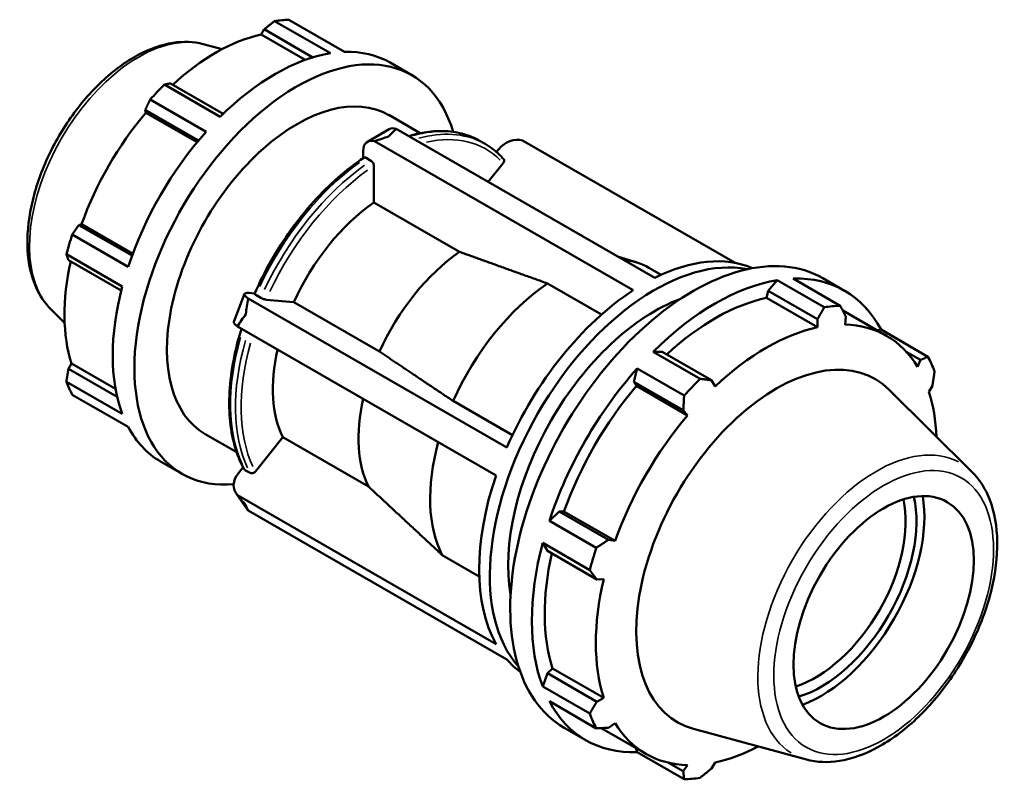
# Model space of a CAD drawing. Header units: inches. Extents: x -2.2 to 51.4, y -14.1 to 33.
# Tile 8 of 8: x 47.4 to 51.4, y 29.9 to 33. Entities that reach past the tile are written whole.
import ezdxf

# ---------------------------------------------------------------- set-up
doc = ezdxf.new("R2010")
doc.units = ezdxf.units.IN
doc.header["$MEASUREMENT"] = 0
doc.layers.add('Visible (ANSI)', color=7, linetype='Continuous', lineweight=50)
doc.layers.add('Visible Narrow (ANSI)', color=7, linetype='Continuous', lineweight=35)

msp = doc.modelspace()

# ---------------------------------------------------------------- linework, layer by layer
at = {"layer": 'Visible (ANSI)'}
for p, q in [((48.6437, 32.8693), (48.4139, 33.0016)), ((48.4723, 33.0072), (48.702, 32.8749)), ((48.3593, 32.946), (48.3719, 32.9678)), ((48.5398, 32.842), (48.3593, 32.946)), ((48.3719, 32.9678), (48.5719, 32.8526)), ((48.1213, 32.9067), (48.1983, 32.8859)), ((48.889, 32.831), (48.9781, 32.7797)), ((47.9614, 32.741), (48.1912, 32.6087)), ((48.2033, 32.6205), (47.9861, 32.7456)), ((48.1328, 32.5472), (47.9031, 32.6795)), ((47.8828, 32.6367), (48.1014, 32.5108)), ((47.8855, 32.6252), (47.8828, 32.6367)), ((48.0958, 32.5041), (47.8855, 32.6252)), ((48.8838, 32.6159), (49.013, 32.5415)), ((48.8849, 32.5575), (48.7958, 32.5062)), ((48.9142, 32.5592), (49.9768, 31.9473)), ((49.8878, 31.896), (48.8251, 32.5079)), ((49.2588, 32.509), (49.2794, 32.4971)), ((50.3068, 32.0085), (49.4331, 32.5116)), ((48.7781, 32.467), (48.7781, 32.4382)), ((49.3351, 32.4754), (49.3259, 32.464)), ((48.8104, 32.4279), (48.7899, 32.4397)), ((48.8222, 32.2564), (48.8222, 32.4074)), ((49.2921, 32.3416), (49.3536, 32.4181)), ((49.1741, 32.0538), (48.8222, 32.2564)), ((47.61, 32.1641), (47.6213, 32.1674)), ((47.8286, 32.0382), (47.61, 32.1641)), ((47.8316, 32.0463), (47.6213, 32.1674)), ((47.5831, 32.1252), (47.8129, 31.9929)), ((47.7887, 31.9116), (47.5589, 32.0439)), ((47.5672, 32.0201), (47.7844, 31.895)), ((49.828, 32.033), (49.8997, 32.0112)), ((49.9524, 31.9884), (50.0025, 31.9595)), ((49.7576, 31.7963), (49.5358, 31.924)), ((50.4796, 31.9375), (50.442, 31.8937)), ((50.6726, 31.8263), (50.4796, 31.9375)), ((50.5453, 31.9439), (50.7383, 31.8327)), ((50.6669, 31.9456), (50.756, 31.8943)), ((48.2909, 31.8813), (48.2464, 31.7664)), ((48.3324, 31.8831), (48.3101, 31.8852)), ((50.442, 31.8937), (50.4352, 31.8649)), ((50.442, 31.8937), (50.6448, 31.777)), ((48.3062, 31.8628), (49.3689, 31.2508)), ((48.3373, 31.877), (48.3578, 31.8651)), ((48.3799, 31.8574), (48.493, 31.847)), ((48.493, 31.847), (48.8449, 31.6444)), ((50.4352, 31.8649), (50.6453, 31.7439)), ((47.495, 31.8191), (47.5517, 31.763)), ((50.7488, 31.8125), (50.929, 31.7087)), ((50.6448, 31.777), (50.6453, 31.7439)), ((50.7581, 31.7548), (50.7612, 31.7882)), ((49.3243, 31.1359), (48.2617, 31.7479)), ((50.9059, 31.7346), (50.8896, 31.7313)), ((51.0989, 31.6234), (50.9059, 31.7346)), ((50.0072, 31.6434), (49.9696, 31.6438)), ((49.9696, 31.6438), (50.1626, 31.5326)), ((50.21, 31.5266), (50.0072, 31.6434)), ((51.0097, 31.6437), (51.0686, 31.6098)), ((47.5672, 31.574), (47.5798, 31.5957)), ((47.7606, 31.4916), (47.5798, 31.5957)), ((51.0686, 31.6098), (51.0559, 31.582)), ((47.7674, 31.4587), (47.5672, 31.574)), ((49.9038, 31.5745), (49.8907, 31.5206)), ((50.0968, 31.4633), (49.9038, 31.5745)), ((47.5589, 31.5207), (47.7887, 31.3884)), ((49.8907, 31.5206), (49.9012, 31.5034)), ((49.8907, 31.5206), (50.0935, 31.4038)), ((50.2241, 31.5014), (50.21, 31.5266)), ((49.9012, 31.5034), (50.1113, 31.3824)), ((51.2797, 31.1504), (50.938, 31.4885)), ((51.1026, 31.4785), (51.1168, 31.503)), ((47.8129, 31.3348), (47.5831, 31.4671)), ((49.1478, 31.4415), (49.3917, 31.301)), ((50.0935, 31.4038), (50.1113, 31.3824)), ((48.1293, 31.3056), (48.2585, 31.2312)), ((48.3353, 31.152), (48.4484, 31.2926)), ((48.4484, 31.2926), (48.8003, 31.09)), ((47.9459, 31.1931), (48.0349, 31.1418)), ((48.2847, 31.1694), (48.2655, 31.1456)), ((48.2927, 31.1579), (48.3133, 31.1461)), ((48.256, 31.062), (48.3006, 30.9984)), ((48.2617, 31.0552), (49.3243, 30.4432)), ((49.3689, 30.3797), (48.3062, 30.9916)), ((49.5833, 30.9881), (49.5432, 30.9499)), ((49.5432, 30.9499), (49.7362, 30.8387)), ((49.6033, 30.9875), (49.5833, 30.9881)), ((49.7861, 30.8713), (49.5833, 30.9881)), ((49.6033, 30.9875), (49.8135, 30.8665)), ((49.8135, 30.8665), (49.7861, 30.8713)), ((49.516, 30.8582), (49.5351, 30.8257)), ((49.709, 30.747), (49.516, 30.8582)), ((49.1032, 30.8085), (49.255, 30.7211)), ((49.5351, 30.8257), (49.7379, 30.7089)), ((49.7379, 30.7089), (49.7668, 30.7092)), ((49.5566, 30.3432), (49.5351, 30.323)), ((49.5566, 30.3432), (49.7668, 30.2222)), ((49.5351, 30.323), (49.516, 30.2685)), ((49.7379, 30.2062), (49.5351, 30.323)), ((49.516, 30.2685), (49.709, 30.1574)), ((49.7668, 30.2222), (49.7379, 30.2062)), ((49.7362, 30.097), (49.5432, 30.2082)), ((49.604, 30.0998), (49.6931, 30.0485)), ((49.7861, 30.0994), (49.8135, 30.1187)), ((49.7565, 30.098), (49.9404, 29.9921)), ((50.5993, 29.969), (50.1355, 30.0948)), ((49.8979, 30.0166), (49.9038, 29.9989)), ((49.9038, 29.9989), (50.0968, 29.8878)), ((50.0935, 29.9209), (50.0332, 29.9557)), ((50.1113, 29.9459), (50.0935, 29.9209)), ((50.21, 29.9322), (50.2241, 29.9568))]:
    msp.add_line(p, q, dxfattribs=at)
for centre, major_axis, ratio, start_param, end_param in [((48.1877, 32.1443), (0.4716, 0.8189), 0.578093, 0.343502, 0.438029), ((48.1725, 32.1531), (0.4386, 0.7616), 0.578093, 0.478032, 1.071949), ((48.5065, 31.9607), (-0.4716, -0.8189), 0.578093, 2.638338, 6.666545), ((48.4174, 32.012), (0.4716, 0.8189), 0.578093, 0.438029, 1.1289), ((48.4174, 32.012), (0.4716, 0.8189), 0.578093, 0, 0.343502), ((48.1877, 32.1443), (-0.4716, -0.8189), 0.578093, 4.270492, 4.36502), ((48.5065, 31.9607), (0.3773, 0.6551), 0.578093, 0, 3.141593), ((48.1725, 32.1531), (0.4386, 0.7616), 0.578093, 1.26343, 1.874295), ((48.4174, 32.012), (0.4716, 0.8189), 0.578093, 1.223427, 1.914298), ((48.9274, 32.4836), (-0.0425, 0.0738), 0.578093, 5.720747, 6.283185), ((48.8383, 32.4323), (-0.0425, 0.0738), 0.578093, 5.720747, 7.070517), ((49.3954, 32.4407), (0.0698, 0.0489), 0.787757, 0.573607, 1.923377), ((48.8667, 31.7533), (-0.3243, -0.5631), 0.578093, 4.022158, 4.875154), ((48.1877, 32.1443), (-0.4716, -0.8189), 0.578093, 5.055891, 5.150418), ((50.1355, 31.0227), (0.5315, 0.9229), 0.578093, 0, 3.141593), ((49.2187, 31.5506), (-0.3243, -0.5631), 0.578093, 4.022158, 4.875154), ((48.1725, 32.1531), (0.4386, 0.7616), 0.578093, 2.065615, 2.659693), ((49.9764, 31.1143), (0.4783, 0.8306), 0.578093, 0.189696, 2.951897), ((49.5804, 31.3423), (0.372, 0.646), 0.578093, 0, 0.251406), ((49.9323, 31.1397), (0.4783, 0.8306), 0.578093, 0.06569, 0.717689), ((49.5804, 31.3423), (-0.372, -0.646), 0.578093, 4.009665, 4.887647), ((50.2246, 30.9714), (-0.5315, -0.9229), 0.578093, 3.579622, 4.270492), ((50.2246, 30.9714), (0.5315, 0.9229), 0.578093, 5.935816, 6.626687), ((48.4174, 32.012), (0.4716, 0.8189), 0.578093, 2.008825, 2.699696), ((48.3703, 31.8505), (-0.0794, 0.0308), 0.209664, 5.650597, 7.000367), ((49.9323, 31.1397), (-0.4783, -0.8306), 0.578093, 3.990832, 4.90648), ((49.9764, 31.1143), (-0.4252, -0.7383), 0.578093, 3.746404, 5.678374), ((50.2246, 30.9714), (-0.4943, -0.8583), 0.578093, 3.619624, 4.213542), ((50.4176, 30.8602), (0.5315, 0.9229), 0.578093, 0.343502, 0.438029), ((48.3258, 31.7356), (-0.0794, 0.0308), 0.209664, 0, 0.717182), ((50.4347, 30.8504), (-0.4943, -0.8583), 0.578093, 3.619624, 4.23049), ((50.4347, 30.8504), (0.4943, 0.8583), 0.578093, 5.975819, 6.586684), ((48.8667, 31.7533), (-0.3243, -0.5631), 0.578093, 5.203806, 5.922351), ((50.4754, 30.8269), (0.4059, 0.7049), 0.578093, 6.13202, 9.575944), ((50.4176, 30.8602), (0.5315, 0.9229), 0.578093, 5.841289, 5.935816), ((50.2246, 30.9714), (-0.5315, -0.9229), 0.578093, 4.36502, 5.055891), ((48.1877, 32.1443), (-0.4716, -0.8189), 0.578093, 5.841289, 5.935816), ((50.4176, 30.8602), (-0.5315, -0.9229), 0.578093, 4.270492, 4.36502), ((50.2246, 30.9714), (-0.4943, -0.8583), 0.578093, 4.405023, 5.015888), ((50.4347, 30.8504), (0.4943, 0.8583), 0.578093, 5.546808, 5.801286), ((49.2187, 31.5506), (-0.3243, -0.5631), 0.578093, 5.203806, 5.922351), ((50.4347, 30.8504), (-0.4943, -0.8583), 0.578093, 4.405023, 5.015888), ((48.4174, 32.012), (-0.4716, -0.8189), 0.578093, 5.935816, 6.283185), ((49.5804, 31.3423), (-0.372, -0.646), 0.578093, 5.136291, 5.934844), ((48.3258, 31.1109), (-0.0698, -0.0489), 0.787757, 5.064969, 6.414739), ((49.9323, 31.1397), (-0.4783, -0.8306), 0.578093, 5.03803, 5.953677), ((50.6371, 30.7338), (-0.2613, -0.4538), 0.578093, 0.562356, 2.579236), ((50.6593, 30.721), (0.277, 0.481), 0.578093, 3.691307, 5.733471), ((50.6593, 30.721), (0.2999, 0.5208), 0.578093, 3.746291, 5.678487), ((48.3703, 31.0473), (-0.0698, -0.0489), 0.787757, 0, 0.131554), ((50.2246, 30.9714), (-0.5315, -0.9229), 0.578093, 5.150418, 5.841289), ((50.4176, 30.8602), (-0.5315, -0.9229), 0.578093, 5.055891, 5.150418), ((50.2246, 30.9714), (-0.4943, -0.8583), 0.578093, 5.207208, 5.801286), ((50.4347, 30.8504), (-0.4943, -0.8583), 0.578093, 5.190421, 5.801286), ((49.9323, 31.1397), (-0.4783, -0.8306), 0.578093, 6.085227, 6.217495), ((50.2246, 30.9714), (-0.5315, -0.9229), 0.578093, 5.935816, 6.626687), ((50.4176, 30.8602), (-0.5315, -0.9229), 0.578093, 5.841289, 5.935816), ((50.4347, 30.8504), (-0.4943, -0.8583), 0.578093, 5.975819, 6.586684), ((50.4347, 30.8504), (0.4943, 0.8583), 0.578093, 3.619624, 3.87797), ((50.4176, 30.8602), (-0.5315, -0.9229), 0.578093, 0.343502, 0.438029)]:
    msp.add_ellipse(centre, major_axis=major_axis, ratio=ratio, start_param=start_param, end_param=end_param, dxfattribs=at)
msp.add_ellipse((50.9168, 30.5727), major_axis=(0.2613, 0.4538), ratio=0.578093, dxfattribs=at)
for points, weights in [([(48.4139, 33.0016), (48.3924, 32.9844), (48.3719, 32.9678)], [1, 1.00328528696, 1.00575966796]), ([(47.9861, 32.7456), (47.9739, 32.7434), (47.9614, 32.741)], [1.00575966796, 1.00328528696, 1]), ([(47.9031, 32.6795), (47.8926, 32.6577), (47.8828, 32.6367)], [1, 1.00328528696, 1.00575966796]), ([(47.61, 32.1641), (47.5967, 32.1451), (47.5831, 32.1252)], [1.00575966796, 1.00328528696, 1]), ([(47.5589, 32.0439), (47.5631, 32.0318), (47.5672, 32.0201)], [1, 1.00328528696, 1.00575966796]), ([(49.5358, 31.924), (49.3425, 31.9934), (49.1741, 32.0538)], [1, 1.00237837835, 1]), ([(50.6448, 31.777), (50.6585, 31.8011), (50.6726, 31.8263)], [1.00562939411, 1.00322030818, 1]), ([(50.7383, 31.8327), (50.7501, 31.81), (50.7612, 31.7882)], [1, 1.00322030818, 1.00562939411]), ([(48.8449, 31.6444), (48.9858, 31.5499), (49.1478, 31.4415)], [1, 1.0023783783, 1]), ([(51.0686, 31.6098), (51.0836, 31.6164), (51.0989, 31.6234)], [1.00562939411, 1.00322030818, 1]), ([(47.5672, 31.574), (47.5631, 31.5479), (47.5589, 31.5207)], [1.00575966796, 1.00328528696, 1]), ([(51.1262, 31.5631), (51.1215, 31.5324), (51.1168, 31.503)], [1, 1.00322030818, 1.00562939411]), ([(50.1626, 31.5326), (50.1869, 31.5295), (50.21, 31.5266)], [1, 1.00322030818, 1.00562939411]), ([(50.0935, 31.4038), (50.0953, 31.4329), (50.0968, 31.4633)], [1.00562939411, 1.00322030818, 1]), ([(48.8003, 31.09), (48.9413, 30.9589), (49.1032, 30.8085)], [1, 1.00237837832, 1]), ([(49.7362, 30.8387), (49.7618, 30.8553), (49.7861, 30.8713)], [1, 1.00322030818, 1.00562939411]), ([(49.7379, 30.7089), (49.7238, 30.7275), (49.709, 30.747)], [1.00562939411, 1.00322030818, 1]), ([(49.709, 30.1574), (49.7238, 30.1822), (49.7379, 30.2062)], [1, 1.00322030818, 1.00562939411]), ([(49.7861, 30.0994), (49.7618, 30.0982), (49.7362, 30.097)], [1.00562939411, 1.00322030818, 1]), ([(50.0968, 29.8878), (50.0953, 29.9046), (50.0935, 29.9209)], [1, 1.00322030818, 1.00562939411]), ([(50.21, 29.9322), (50.1869, 29.9135), (50.1626, 29.8941)], [1.00562939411, 1.00322030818, 1])]:
    msp.add_rational_spline(points, weights, degree=2, dxfattribs=at)
for points, knots in [([(48.1213, 32.9067), (48.0819, 32.9174), (48.0394, 32.9189), (47.9485, 32.9047), (47.8996, 32.8871), (47.8013, 32.834), (47.7517, 32.7975), (47.6585, 32.7102), (47.6148, 32.6594), (47.5374, 32.5488), (47.5036, 32.4892), (47.4491, 32.3665), (47.4283, 32.3035), (47.402, 32.1798), (47.3965, 32.1191), (47.4025, 32.0058), (47.414, 31.9531), (47.4499, 31.8736), (47.4701, 31.8437), (47.495, 31.8191)], [5.650886, 5.650886, 5.650886, 5.650886, 5.935032, 5.935032, 6.252083, 6.252083, 6.585531, 6.585531, 6.918447, 6.918447, 7.24945, 7.24945, 7.580542, 7.580542, 7.91364, 7.91364, 8.246729, 8.246729, 8.490148, 8.490148, 8.490148, 8.490148]), ([(49.2588, 32.509), (49.2379, 32.521), (49.2155, 32.5305), (49.1683, 32.5441), (49.1436, 32.5482), (49.0923, 32.551), (49.0658, 32.5498), (49.0148, 32.5425), (48.9904, 32.537), (48.9657, 32.5295)], [5.4997209, 5.4997209, 5.4997209, 5.4997209, 5.6415081, 5.6415081, 5.7832953, 5.7832953, 5.9250825, 5.9250825, 6.0502291, 6.0502291, 6.0502291, 6.0502291]), ([(49.3547, 32.4355), (49.3503, 32.4405), (49.3458, 32.4453), (49.3364, 32.4545), (49.3316, 32.459), (49.3218, 32.4676), (49.3168, 32.4717), (49.3065, 32.4796), (49.3012, 32.4833), (49.2904, 32.4905), (49.285, 32.4939), (49.2794, 32.4971)], [5.3101787, 5.3101787, 5.3101787, 5.3101787, 5.3480872, 5.3480872, 5.3859956, 5.3859956, 5.423904, 5.423904, 5.4618124, 5.4618124, 5.4997209, 5.4997209, 5.4997209, 5.4997209]), ([(48.7812, 32.4403), (48.7454, 32.4166), (48.7098, 32.3893), (48.6405, 32.3285), (48.6066, 32.295), (48.5418, 32.2229), (48.5107, 32.1843), (48.4523, 32.1031), (48.425, 32.0606), (48.3748, 31.9729), (48.3521, 31.9278), (48.332, 31.8821)], [0.0746063, 0.0746063, 0.0746063, 0.0746063, 0.254174, 0.254174, 0.4337418, 0.4337418, 0.6133096, 0.6133096, 0.7928774, 0.7928774, 0.9724452, 0.9724452, 0.9724452, 0.9724452]), ([(48.7899, 32.4397), (48.7884, 32.4405), (48.7867, 32.4411), (48.784, 32.4414), (48.7825, 32.4411), (48.7814, 32.4404), (48.7813, 32.4404), (48.7812, 32.4403)], [0, 0, 0, 0, 0.01568424, 0.01568424, 0.03139056, 0.03139056, 0.03278698, 0.03278698, 0.03278698, 0.03278698]), ([(48.8222, 32.4074), (48.8222, 32.4091), (48.8219, 32.4113), (48.8207, 32.415), (48.8198, 32.4173), (48.8177, 32.4208), (48.8163, 32.4228), (48.8136, 32.4256), (48.8118, 32.427), (48.8104, 32.4279)], [-0.06288134, -0.06288134, -0.06288134, -0.06288134, -0.04712417, -0.04712417, -0.03139056, -0.03139056, -0.01568424, -0.01568424, 0, 0, 0, 0]), ([(49.3536, 32.4181), (49.3549, 32.4197), (49.356, 32.4218), (49.3572, 32.4253), (49.3575, 32.4274), (49.3573, 32.4309), (49.3567, 32.4327), (49.3555, 32.4346), (49.3551, 32.435), (49.3547, 32.4355)], [-0.06288134, -0.06288134, -0.06288134, -0.06288134, -0.04712417, -0.04712417, -0.03139056, -0.03139056, -0.01568424, -0.01568424, -0.0103263, -0.0103263, -0.0103263, -0.0103263]), ([(48.332, 31.8821), (48.3319, 31.8819), (48.3319, 31.8817), (48.3321, 31.881), (48.3327, 31.8802), (48.3344, 31.8788), (48.3358, 31.8778), (48.3373, 31.877)], [-0.03789183, -0.03789183, -0.03789183, -0.03789183, -0.03139056, -0.03139056, -0.01568424, -0.01568424, 0, 0, 0, 0]), ([(48.3578, 31.8651), (48.3593, 31.8643), (48.3613, 31.8633), (48.3649, 31.8616), (48.3672, 31.8607), (48.3711, 31.8594), (48.3733, 31.8587), (48.3768, 31.8578), (48.3786, 31.8575), (48.3799, 31.8574)], [0, 0, 0, 0, 0.01568424, 0.01568424, 0.03139056, 0.03139056, 0.04712417, 0.04712417, 0.06288134, 0.06288134, 0.06288134, 0.06288134]), ([(48.2781, 31.7384), (48.2668, 31.7018), (48.2573, 31.6654), (48.2402, 31.5839), (48.2337, 31.5393), (48.2273, 31.4527), (48.2273, 31.4109), (48.2338, 31.3313), (48.2403, 31.2936), (48.2598, 31.2236), (48.2727, 31.1912), (48.2887, 31.162)], [1.1591984, 1.1591984, 1.1591984, 1.1591984, 1.3015649, 1.3015649, 1.4812025, 1.4812025, 1.6608401, 1.6608401, 1.8404778, 1.8404778, 2.0201154, 2.0201154, 2.0201154, 2.0201154]), ([(48.2887, 31.162), (48.2888, 31.1618), (48.2889, 31.1616), (48.2899, 31.1601), (48.2913, 31.1587), (48.2927, 31.1579)], [-0.01757626, -0.01757626, -0.01757626, -0.01757626, -0.01568424, -0.01568424, 0, 0, 0, 0]), ([(48.3133, 31.1461), (48.3147, 31.1452), (48.3167, 31.1446), (48.3204, 31.1443), (48.3227, 31.1445), (48.3265, 31.1455), (48.3288, 31.1465), (48.3322, 31.1488), (48.3341, 31.1504), (48.3353, 31.152)], [0, 0, 0, 0, 0.01568424, 0.01568424, 0.03139056, 0.03139056, 0.04712417, 0.04712417, 0.06288134, 0.06288134, 0.06288134, 0.06288134]), ([(50.5993, 29.969), (50.6421, 29.9574), (50.6883, 29.9558), (50.7871, 29.9716), (50.8401, 29.9908), (50.9467, 30.0488), (51.0004, 30.0885), (51.1015, 30.1834), (51.1488, 30.2386), (51.2328, 30.3587), (51.2694, 30.4235), (51.3287, 30.5568), (51.3512, 30.6251), (51.3799, 30.7593), (51.3858, 30.8251), (51.3795, 30.9477), (51.3672, 31.0047), (51.3287, 31.0909), (51.3067, 31.1236), (51.2797, 31.1504)], [2.509294, 2.509294, 2.509294, 2.509294, 2.79594, 2.79594, 3.11366, 3.11366, 3.446111, 3.446111, 3.777947, 3.777947, 4.108027, 4.108027, 4.438192, 4.438192, 4.770207, 4.770207, 5.102333, 5.102333, 5.348555, 5.348555, 5.348555, 5.348555])]:
    msp.add_open_spline(points, degree=3, knots=knots, dxfattribs=at)
for points in [[(48.8251, 32.5079), (48.8449, 32.5153), (48.8643, 32.5219), (48.8828, 32.5276)], [(48.8828, 32.5276), (48.8929, 32.5383), (48.9034, 32.549), (48.9142, 32.5592)], [(48.2959, 31.7978), (48.2988, 31.8188), (48.3022, 31.8406), (48.3062, 31.8628)], [(48.2617, 31.7479), (48.2729, 31.7651), (48.2844, 31.7818), (48.2959, 31.7978)], [(48.2959, 31.0142), (48.2844, 31.0269), (48.2729, 31.0406), (48.2617, 31.0552)], [(48.3062, 30.9916), (48.3022, 30.9988), (48.2988, 31.0064), (48.2959, 31.0142)]]:
    msp.add_open_spline(points, degree=3, dxfattribs=at)
at = {"layer": 'Visible Narrow (ANSI)'}
for centre, major_axis, start_param, end_param in [((47.856, 32.3353), (-0.3168, -0.5501), 3.434721, 5.990057), ((48.8344, 31.7719), (0.4244, 0.737), 0.027836, 0.528893), ((48.8549, 31.7601), (0.4244, 0.737), 0.027836, 0.528893), ((48.8667, 31.7533), (0.4161, 0.7226), 6.130671, 6.771276), ((48.8344, 31.7719), (0.4244, 0.737), 0.902552, 1.711574), ((48.8549, 31.7601), (-0.4244, -0.737), 4.044145, 4.853167), ((48.8667, 31.7533), (0.4161, 0.7226), 0.903891, 1.710236), ((48.8344, 31.7719), (-0.4244, -0.737), 5.12444, 5.902107), ((48.8549, 31.7601), (-0.4244, -0.737), 5.12444, 5.902107), ((48.8667, 31.7533), (-0.4161, -0.7226), 5.131728, 5.901081), ((50.8875, 30.5896), (0.3441, 0.5975), 0.021031, 3.120562)]:
    msp.add_ellipse(centre, major_axis=major_axis, ratio=0.578093, start_param=start_param, end_param=end_param, dxfattribs=at)
msp.add_ellipse((50.9168, 30.5727), major_axis=(-0.3185, -0.5531), ratio=0.578093, dxfattribs=at)

doc.saveas('drawing.dxf')
